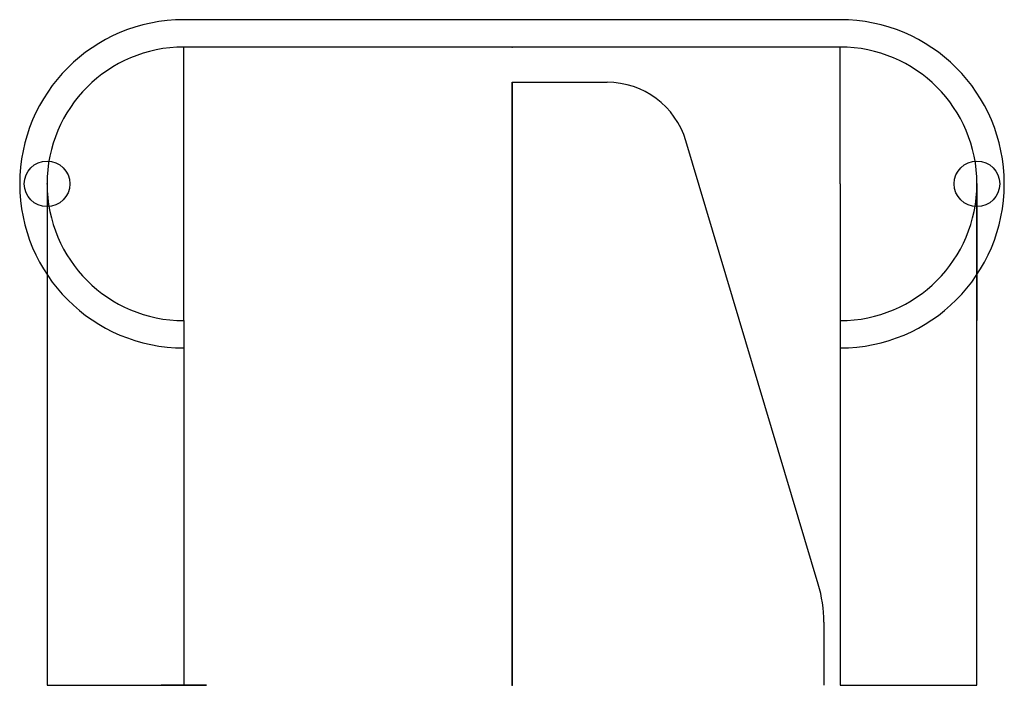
# Model space of a CAD drawing. Header units: centimetres. Extents: x -27 to 27, y 0 to 36.5.
import ezdxf

# ---------------------------------------------------------------- set-up
doc = ezdxf.new("R2010")
doc.units = ezdxf.units.CM
doc.header["$MEASUREMENT"] = 0
for name, color, linetype in [('VincentSheppard_LucyFootrest v2_Sketch1', 7, 'Continuous'), ('VincentSheppard_LucyFootrest v2_Sketch2', 7, 'Continuous'), ('VincentSheppard_LucyFootrest v2_Sketch3', 7, 'Continuous'), ('VincentSheppard_LucyFootrest v2_Sketch4', 7, 'Continuous'), ('VincentSheppard_LucyFootrest v2_Sketch5', 7, 'Continuous'), ('VincentSheppard_LucyFootrest v2_Sketch6', 7, 'Continuous')]:
    doc.layers.add(name, color=color, linetype=linetype)

msp = doc.modelspace()

# ---------------------------------------------------------------- linework, layer by layer
at = {"layer": 'VincentSheppard_LucyFootrest v2_Sketch1'}
for p, q in [((0, 35), (-18, 35)), ((-18, 20), (-18, 35)), ((0, 35), (-5.972, 35)), ((18, 35), (0, 35)), ((18, 27.5), (18, 35)), ((0, 33.069), (0, 0)), ((0, 0), (0, 33.069)), ((0, 33.069), (5.224, 33.069)), ((16.797, 5.54), (9.536, 29.856)), ((-25.5, 27.5), (-25.5, 0)), ((18, 27.5), (18, 20)), ((25.5, 0), (25.5, 27.5)), ((25.5, 27.5), (25.5, 20)), ((-18, 20), (-18, 0)), ((18, 20), (18, 0)), ((17.1, 3.466), (17.1, 0)), ((-25.5, 0), (-18, 0)), ((18, 0), (25.5, 0))]:
    msp.add_line(p, q, dxfattribs=at)
for centre, radius, start, end in [((-18, 27.5), 7.5, 90, 270), ((18, 27.5), 7.5, 270, 90), ((5.224, 28.569), 4.5, 16.6259, 90), ((9.85, 3.466), 7.25, 0, 16.6259)]:
    msp.add_arc(centre, radius, start, end, dxfattribs=at)
msp.add_point((0, 0), dxfattribs=at)
at = {"layer": 'VincentSheppard_LucyFootrest v2_Sketch2'}
for p, q in [((0, 35, 25.05), (0, 35, -25.05)), ((0, 33.069), (0, 29.856)), ((0, 21.176, 24.628), (0, 21.25, -25.05))]:
    msp.add_line(p, q, dxfattribs=at)
at = {"layer": 'VincentSheppard_LucyFootrest v2_Sketch2', "extrusion": (1, 0, 0)}
msp.add_circle((20, 25.05), 1.25, dxfattribs=at)
msp.add_circle((20, 25.05), 1.25, dxfattribs=at)
at = {"layer": 'VincentSheppard_LucyFootrest v2_Sketch2'}
for p in [(0, 35, 25.05), (0, 35, -25.05), (0, 21.25, -25.05), (0, 0)]:
    msp.add_point(p, dxfattribs=at)
at = {"layer": 'VincentSheppard_LucyFootrest v2_Sketch3'}
for p, q in [((0, 36.5), (-18, 36.5)), ((18, 36.5), (0, 36.5)), ((0, 35), (-18, 35)), ((0, 35), (-5.972, 35)), ((18, 35), (0, 35))]:
    msp.add_line(p, q, dxfattribs=at)
for centre, radius, start, end in [((-18, 27.5), 9, 90, 270), ((18, 27.5), 9, 270, 90), ((-18, 27.5), 7.5, 90, 270), ((18, 27.5), 7.5, 270, 90)]:
    msp.add_arc(centre, radius, start, end, dxfattribs=at)
msp.add_point((0, 0), dxfattribs=at)
msp.add_point((0, 0), dxfattribs=at)
at = {"layer": 'VincentSheppard_LucyFootrest v2_Sketch4'}
for centre in [(-25.5, 27.5), (25.5, 27.5)]:
    msp.add_circle(centre, 1.25, dxfattribs=at)
for p in [(-25.5, 27.5), (25.5, 27.5), (0, 0)]:
    msp.add_point(p, dxfattribs=at)
at = {"layer": 'VincentSheppard_LucyFootrest v2_Sketch5'}
for p, q in [((0, 17.5, 16.4), (0, 17.5, -16.6)), ((0, 0, -23.1), (0, 11, -23.1)), ((0, 0, 22.9), (0, 11, 22.9)), ((0, 0, 23.8), (0, 0, 26.3))]:
    msp.add_line(p, q, dxfattribs=at)
at = {"layer": 'VincentSheppard_LucyFootrest v2_Sketch5', "extrusion": (1, 0, 0)}
for centre, start, end in [((11, -16.6), 270, 0), ((11, 16.4), 360, 90)]:
    msp.add_arc(centre, 6.5, start, end, dxfattribs=at)
at = {"layer": 'VincentSheppard_LucyFootrest v2_Sketch5'}
msp.add_point((0, 0), dxfattribs=at)
at = {"layer": 'VincentSheppard_LucyFootrest v2_Sketch6', "extrusion": (0, -1, 0)}
msp.add_circle((-18, 25.05), 1.25, dxfattribs=at)
at = {"layer": 'VincentSheppard_LucyFootrest v2_Sketch6'}
msp.add_point((0, 0), dxfattribs=at)

doc.saveas('drawing.dxf')
